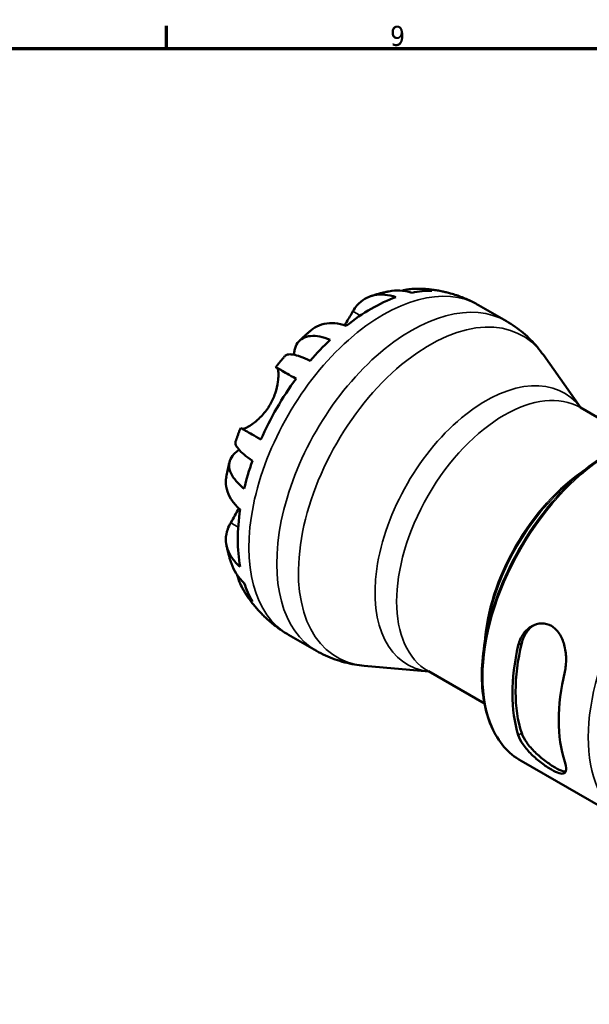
# Model space of a CAD drawing. Header units: millimetres. Extents: x 0 to 905, y -151 to 594.
# Tile 8 of 10: x 538 to 625, y 428 to 578. Entities that reach past the tile are written whole.
import ezdxf

# ---------------------------------------------------------------- set-up
doc = ezdxf.new("R2010")
doc.units = ezdxf.units.MM
for name, color, linetype, lineweight in [('Border (ANSI)', 7, 'Continuous', 70), ('Visible (ANSI)', 7, 'Continuous', 50), ('Visible Narrow (ANSI)', 7, 'Continuous', 35)]:
    doc.layers.add(name, color=color, linetype=linetype, lineweight=lineweight)
doc.styles.add('Note Text (ANSI)', font='tahoma.ttf')

# ---------------------------------------------------------------- blocks, each defined once
blk = doc.blocks.new('Borders Default Border')
at = {"layer": 'Border (ANSI)'}
blk.add_line((560.67, 574), (560.67, 577.45), dxfattribs=at)
at = {"layer": 'Border (ANSI)', "flags": 128}
blk.add_lwpolyline([(20, 20), (20, 574), (821, 574), (821, 20), (20, 20)], dxfattribs=at)
at = {"layer": 'Border (ANSI)', "color": 230, "true_color": 0xff0080, "insert": (594.7, 574.34), "char_height": 3.05, "attachment_point": 7, "style": 'Note Text (ANSI)'}
blk.add_mtext('9', dxfattribs=at)

msp = doc.modelspace()

# ---------------------------------------------------------------- linework, layer by layer
at = {"layer": 'Visible (ANSI)'}
for p, q in [((608.187, 534.865), (612.43, 532.422)), ((623.774, 519.196), (618.064, 527.265)), ((623.696, 519.241), (632.238, 514.322)), ((622.092, 507.848), (624.037, 509.475)), ((609.589, 486.137), (609.158, 483.638)), ((579.243, 484.603), (583.486, 482.16)), ((600.619, 478.986), (590.774, 479.874)), ((600.541, 479.031), (609.083, 474.112)), ((614.663, 465.36), (630.634, 456.163))]:
    msp.add_line(p, q, dxfattribs=at)
for centre, major_axis, start_param, end_param in [((591.824, 510.823), (-14.337, -24.897), 3.7377457, 4.1123685), ((591.824, 510.823), (14.337, 24.897), 0.3095902, 0.4719406), ((591.824, 510.823), (14.337, 24.897), 0.1451253, 0.1853777), ((591.824, 510.823), (-14.337, -24.897), 4.236581, 4.3989314), ((591.824, 510.823), (-14.337, -24.897), 4.5231439, 4.8977667), ((591.824, 510.823), (-14.337, -24.897), 5.0219792, 5.1843295), ((591.824, 510.823), (-14.337, -24.897), 5.308542, 5.6831648), ((591.824, 510.823), (-14.337, -24.897), 5.8073773, 5.9697277), ((591.824, 510.823), (-14.337, -24.897), 6.0939402, 6.13806), ((633.133, 487.034), (13.973, 24.264), 2.0495681, 2.6589534), ((633.133, 487.034), (13.624, 23.658), 2.0414941, 2.6670275), ((640.204, 482.963), (-13.973, -24.264), 5.1911608, 5.8005461)]:
    msp.add_ellipse(centre, major_axis=major_axis, ratio=0.5780931, start_param=start_param, end_param=end_param, dxfattribs=at)
for points, knots in [([(589.053, 533.923), (589.23, 534.24), (589.436, 534.541), (590.022, 535.232), (590.436, 535.576), (591.265, 536.067), (591.754, 536.262), (592.808, 536.478), (593.374, 536.498), (594.428, 536.4), (595.01, 536.279), (595.607, 536.078)], [2.0967109, 2.0967109, 2.0967109, 2.0967109, 2.2588328, 2.2588328, 2.5110319, 2.5110319, 2.7586145, 2.7586145, 3.0061972, 3.0061972, 3.2432812, 3.2432812, 3.2432812, 3.2432812]), ([(594.539, 536.97), (594.344, 536.932), (594.15, 536.89), (593.765, 536.803), (593.575, 536.758), (593.196, 536.661), (593.008, 536.611), (592.636, 536.506), (592.451, 536.452), (592.085, 536.339), (591.903, 536.281), (591.723, 536.22)], [5.9676974, 5.9676974, 5.9676974, 5.9676974, 5.98969262, 5.98969262, 6.01168783, 6.01168783, 6.03368305, 6.03368305, 6.05567827, 6.05567827, 6.07767349, 6.07767349, 6.07767349, 6.07767349]), ([(598.05, 536.766), (597.412, 536.959), (596.773, 537.064), (595.662, 537.116), (595.094, 537.08), (594.539, 536.97)], [0.25374405, 0.25374405, 0.25374405, 0.25374405, 0.4947829, 0.4947829, 0.71582241, 0.71582241, 0.71582241, 0.71582241]), ([(596.529, 537.067), (596.691, 537.112), (596.854, 537.152), (597.727, 537.339), (598.445, 537.396), (599.734, 537.352), (600.423, 537.251), (601.094, 537.061)], [7.19116588, 7.19116588, 7.19116588, 7.19116588, 7.24834387, 7.24834387, 7.49614152, 7.49614152, 7.73756337, 7.73756337, 7.73756337, 7.73756337]), ([(602.675, 536.964), (602.423, 537.017), (602.171, 537.065), (601.667, 537.15), (601.415, 537.187), (600.914, 537.252), (600.664, 537.279), (600.166, 537.323), (599.918, 537.34), (599.424, 537.366), (599.179, 537.374), (598.935, 537.377)], [5.6861966, 5.6861966, 5.6861966, 5.6861966, 5.71116688, 5.71116688, 5.73613716, 5.73613716, 5.76110744, 5.76110744, 5.78607772, 5.78607772, 5.811048, 5.811048, 5.811048, 5.811048]), ([(608.187, 534.865), (607.917, 535.02), (607.644, 535.168), (607.09, 535.451), (606.81, 535.586), (606.244, 535.84), (605.959, 535.96), (605.384, 536.184), (605.095, 536.289), (604.513, 536.484), (604.221, 536.574), (603.929, 536.656)], [5.49972085, 5.49972085, 5.49972085, 5.49972085, 5.52874591, 5.52874591, 5.55777097, 5.55777097, 5.58679603, 5.58679603, 5.61582108, 5.61582108, 5.64484614, 5.64484614, 5.64484614, 5.64484614]), ([(587.779, 531.805), (587.887, 531.97), (587.99, 532.133), (588.271, 532.584), (588.439, 532.861), (588.765, 533.414), (588.919, 533.683), (589.053, 533.923)], [-3.13139695, -3.13139695, -3.13139695, -3.13139695, -3.06847216, -3.06847216, -2.95372912, -2.95372912, -2.82347351, -2.82347351, -2.82347351, -2.82347351]), ([(588.041, 531.721), (587.434, 531.925), (586.842, 532.047), (585.776, 532.141), (585.207, 532.118), (584.147, 531.892), (583.656, 531.69), (583.056, 531.326), (582.868, 531.191), (582.686, 531.039)], [10.74498008, 10.74498008, 10.74498008, 10.74498008, 10.98608969, 10.98608969, 11.2357817, 11.2357817, 11.4854737, 11.4854737, 11.60005717, 11.60005717, 11.60005717, 11.60005717]), ([(618.064, 527.265), (617.779, 527.669), (617.474, 528.065), (616.827, 528.837), (616.485, 529.213), (615.764, 529.939), (615.385, 530.29), (614.593, 530.959), (614.18, 531.278), (613.325, 531.878), (612.883, 532.16), (612.43, 532.422)], [5.23891109, 5.23891109, 5.23891109, 5.23891109, 5.29107305, 5.29107305, 5.343235, 5.343235, 5.39539695, 5.39539695, 5.4475589, 5.4475589, 5.49972085, 5.49972085, 5.49972085, 5.49972085]), ([(580.073, 527.3), (580.088, 527.563), (580.121, 527.805), (580.257, 528.419), (580.412, 528.802), (580.854, 529.429), (581.141, 529.673), (581.76, 530.003), (582.149, 530.12), (583.029, 530.201), (583.522, 530.165), (584.475, 529.982), (585.021, 529.823), (585.597, 529.595)], [6.3706256, 6.3706256, 6.3706256, 6.3706256, 6.5052424, 6.5052424, 6.7532854, 6.7532854, 7.0013283, 7.0013283, 7.2489302, 7.2489302, 7.4965321, 7.4965321, 7.7375709, 7.7375709, 7.7375709, 7.7375709]), ([(582.686, 531.04), (582.564, 530.938), (582.444, 530.836), (582.205, 530.629), (582.086, 530.525), (581.85, 530.316), (581.732, 530.21), (581.5, 529.998), (581.384, 529.891), (581.154, 529.676), (581.04, 529.567), (580.927, 529.458)], [0.22273418, 0.22273418, 0.22273418, 0.22273418, 0.24283999, 0.24283999, 0.2629458, 0.2629458, 0.28305161, 0.28305161, 0.30315742, 0.30315742, 0.32326323, 0.32326323, 0.32326323, 0.32326323]), ([(578.703, 527.115), (578.606, 527.004), (578.511, 526.893), (578.32, 526.668), (578.226, 526.555), (578.038, 526.329), (577.944, 526.215), (577.759, 525.986), (577.667, 525.872), (577.485, 525.641), (577.394, 525.525), (577.304, 525.409)], [0.461256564, 0.461256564, 0.461256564, 0.461256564, 0.480142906, 0.480142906, 0.499029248, 0.499029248, 0.51791559, 0.51791559, 0.536801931, 0.536801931, 0.555688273, 0.555688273, 0.555688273, 0.555688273]), ([(582.553, 526.384), (582.009, 526.646), (581.511, 526.856), (580.671, 527.158), (580.255, 527.275), (579.557, 527.386), (579.274, 527.381), (578.92, 527.288), (578.794, 527.218), (578.703, 527.115)], [0.25374405, 0.25374405, 0.25374405, 0.25374405, 0.4947829, 0.4947829, 0.74238475, 0.74238475, 0.98998661, 0.98998661, 1.17334821, 1.17334821, 1.17334821, 1.17334821]), ([(576.445, 519.714), (576.756, 520.253), (577.009, 520.819), (577.418, 522.016), (577.555, 522.632), (577.683, 523.555), (577.707, 523.891), (577.711, 524.393), (577.701, 524.579), (577.661, 524.897), (577.632, 525.026), (577.556, 525.222), (577.51, 525.285), (577.458, 525.316)], [0, 0, 0, 0, 0.18667423, 0.18667423, 0.39640352, 0.39640352, 0.53859177, 0.53859177, 0.64383708, 0.64383708, 0.75304305, 0.75304305, 0.86570721, 0.86570721, 0.86570721, 0.86570721]), ([(577.458, 525.316), (577.379, 525.363), (577.328, 525.393), (577.284, 525.421), (577.343, 525.389), (577.579, 525.255), (577.777, 525.143), (578.328, 524.828), (578.682, 524.625), (579.425, 524.198), (579.876, 523.939), (580.385, 523.647)], [2.0967109, 2.0967109, 2.0967109, 2.0967109, 2.2588328, 2.2588328, 2.5110319, 2.5110319, 2.7586145, 2.7586145, 3.0061972, 3.0061972, 3.2432812, 3.2432812, 3.2432812, 3.2432812]), ([(572.159, 516.029), (572.199, 516.018), (572.249, 516.015), (572.406, 516.031), (572.53, 516.065), (572.817, 516.179), (572.977, 516.257), (573.387, 516.491), (573.648, 516.661), (574.344, 517.186), (574.791, 517.581), (575.672, 518.541), (576.093, 519.103), (576.445, 519.714)], [-0.83209836, -0.83209836, -0.83209836, -0.83209836, -0.76456882, -0.76456882, -0.65342738, -0.65342738, -0.54957798, -0.54957798, -0.41410704, -0.41410704, -0.21149187, -0.21149187, 0, 0, 0, 0]), ([(571.954, 516.142), (571.899, 516.006), (571.843, 515.87), (571.735, 515.597), (571.681, 515.46), (571.576, 515.185), (571.524, 515.047), (571.422, 514.772), (571.372, 514.633), (571.272, 514.356), (571.224, 514.217), (571.176, 514.078)], [1.015153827, 1.015153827, 1.015153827, 1.015153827, 1.034035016, 1.034035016, 1.052916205, 1.052916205, 1.071797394, 1.071797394, 1.090678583, 1.090678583, 1.109559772, 1.109559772, 1.109559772, 1.109559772]), ([(575.035, 514.38), (574.526, 514.673), (574.075, 514.932), (573.332, 515.358), (572.978, 515.561), (572.427, 515.877), (572.229, 515.989), (572.013, 516.111), (571.956, 516.143), (571.955, 516.142)], [10.74489792, 10.74489792, 10.74489792, 10.74489792, 10.981982, 10.981982, 11.22956462, 11.22956462, 11.47714723, 11.47714723, 11.68692863, 11.68692863, 11.68692863, 11.68692863]), ([(642.609, 513.888), (641.636, 514.449), (640.564, 514.839), (638.282, 515.263), (637.071, 515.297), (634.564, 515.015), (633.267, 514.7), (630.636, 513.739), (629.302, 513.094), (626.648, 511.501), (625.327, 510.554), (624.037, 509.475)], [5.4997209, 5.4997209, 5.4997209, 5.4997209, 5.7007817, 5.7007817, 5.9018425, 5.9018425, 6.1029034, 6.1029034, 6.3039642, 6.3039642, 6.505025, 6.505025, 6.505025, 6.505025]), ([(571.176, 514.078), (571.133, 513.95), (571.136, 513.806), (571.235, 513.457), (571.373, 513.212), (571.821, 512.667), (572.131, 512.367), (572.815, 511.794), (573.247, 511.47), (573.747, 511.132)], [6.81717558, 6.81717558, 6.81717558, 6.81717558, 7.00130287, 7.00130287, 7.24890473, 7.24890473, 7.49650659, 7.49650659, 7.73754543, 7.73754543, 7.73754543, 7.73754543]), ([(572.486, 506.887), (571.999, 507.27), (571.586, 507.662), (570.949, 508.394), (570.67, 508.8), (570.298, 509.6), (570.204, 509.993), (570.18, 510.689), (570.247, 511.057), (570.567, 511.748), (570.819, 512.072), (571.288, 512.498), (571.488, 512.652), (571.717, 512.8)], [0.2537516, 0.2537516, 0.2537516, 0.2537516, 0.4951734, 0.4951734, 0.7429711, 0.7429711, 0.9907687, 0.9907687, 1.2386167, 1.2386167, 1.4864647, 1.4864647, 1.6258471, 1.6258471, 1.6258471, 1.6258471]), ([(570.258, 510.983), (570.22, 510.83), (570.184, 510.677), (570.112, 510.371), (570.077, 510.218), (570.01, 509.91), (569.977, 509.756), (569.913, 509.447), (569.883, 509.293), (569.824, 508.983), (569.795, 508.827), (569.768, 508.672)], [1.24750398, 1.24750398, 1.24750398, 1.24750398, 1.26759187, 1.26759187, 1.28767976, 1.28767976, 1.30776766, 1.30776766, 1.32785555, 1.32785555, 1.34794344, 1.34794344, 1.34794344, 1.34794344]), ([(569.769, 508.672), (569.724, 508.418), (569.701, 508.169), (569.695, 507.455), (569.771, 506.935), (570.114, 505.918), (570.38, 505.42), (570.995, 504.559), (571.391, 504.118), (571.864, 503.703)], [2.38665307, 2.38665307, 2.38665307, 2.38665307, 2.51103193, 2.51103193, 2.75861454, 2.75861454, 3.00619716, 3.00619716, 3.24328124, 3.24328124, 3.24328124, 3.24328124]), ([(570.439, 501.682), (570.63, 502.002), (570.847, 502.379), (571.27, 503.143), (571.463, 503.504), (571.659, 503.889)], [-0.86587357, -0.86587357, -0.86587357, -0.86587357, -0.68928249, -0.68928249, -0.55235492, -0.55235492, -0.55235492, -0.55235492]), ([(571.864, 494.955), (571.391, 495.37), (570.995, 495.812), (570.38, 496.672), (570.114, 497.17), (569.771, 498.188), (569.695, 498.707), (569.703, 499.666), (569.792, 500.194), (570.096, 501.044), (570.254, 501.372), (570.439, 501.682)], [10.7448979, 10.7448979, 10.7448979, 10.7448979, 10.981982, 10.981982, 11.2295646, 11.2295646, 11.4771472, 11.4771472, 11.7293464, 11.7293464, 11.8914682, 11.8914682, 11.8914682, 11.8914682]), ([(569.788, 498.256), (569.825, 498.07), (569.865, 497.884), (569.949, 497.511), (569.994, 497.324), (570.089, 496.95), (570.138, 496.763), (570.243, 496.388), (570.298, 496.2), (570.414, 495.824), (570.475, 495.636), (570.538, 495.448)], [1.77648568, 1.77648568, 1.77648568, 1.77648568, 1.7984568, 1.7984568, 1.82042791, 1.82042791, 1.84239902, 1.84239902, 1.86437013, 1.86437013, 1.88634125, 1.88634125, 1.88634125, 1.88634125]), ([(570.538, 495.448), (570.723, 494.903), (570.98, 494.383), (571.588, 493.442), (572, 492.943), (572.486, 492.488)], [7.27128509, 7.27128509, 7.27128509, 7.27128509, 7.49650659, 7.49650659, 7.73754543, 7.73754543, 7.73754543, 7.73754543]), ([(573.747, 489.695), (573.247, 490.179), (572.815, 490.722), (572.131, 491.813), (571.821, 492.461), (571.54, 493.324), (571.488, 493.501), (571.443, 493.68)], [0.25374405, 0.25374405, 0.25374405, 0.25374405, 0.4947829, 0.4947829, 0.74238475, 0.74238475, 0.80532071, 0.80532071, 0.80532071, 0.80532071]), ([(572.367, 491.443), (572.491, 491.233), (572.62, 491.024), (572.886, 490.61), (573.024, 490.404), (573.31, 489.994), (573.457, 489.791), (573.761, 489.389), (573.918, 489.19), (574.241, 488.795), (574.407, 488.6), (574.578, 488.408)], [2.04288261, 2.04288261, 2.04288261, 2.04288261, 2.0678395, 2.0678395, 2.0927964, 2.0927964, 2.11775329, 2.11775329, 2.14271019, 2.14271019, 2.16766708, 2.16766708, 2.16766708, 2.16766708]), ([(575.556, 487.386), (575.774, 487.175), (575.999, 486.967), (576.459, 486.562), (576.695, 486.365), (577.178, 485.98), (577.425, 485.794), (577.928, 485.432), (578.185, 485.257), (578.708, 484.92), (578.974, 484.758), (579.243, 484.603)], [2.21300291, 2.21300291, 2.21300291, 2.21300291, 2.24202797, 2.24202797, 2.27105302, 2.27105302, 2.30007808, 2.30007808, 2.32910314, 2.32910314, 2.3581282, 2.3581282, 2.3581282, 2.3581282]), ([(614.246, 483.026), (614.39, 483.637), (614.655, 484.239), (615.379, 485.245), (615.838, 485.65), (616.758, 486.161), (617.278, 486.318), (618.318, 486.338), (618.838, 486.199), (619.284, 485.943), (619.73, 485.686), (620.15, 485.283), (620.821, 484.277), (621.073, 483.676), (621.414, 482.439), (621.516, 481.712), (621.539, 480.275), (621.461, 479.565), (621.317, 478.954)], [-0.7848707, -0.7848707, -0.7848707, -0.7848707, -0.5815492, -0.5815492, -0.3782276, -0.3782276, -0.1891138, -0.1891138, 0, 0, 0, 0.1891138, 0.1891138, 0.3782276, 0.3782276, 0.5815492, 0.5815492, 0.7848707, 0.7848707, 0.7848707, 0.7848707]), ([(614.765, 483.325), (614.913, 483.94), (615.184, 484.545), (615.837, 485.443), (616.18, 485.776), (616.543, 486.03)], [-0.78678243, -0.78678243, -0.78678243, -0.78678243, -0.58257416, -0.58257416, -0.42459082, -0.42459082, -0.42459082, -0.42459082]), ([(609.158, 483.638), (608.872, 481.981), (608.716, 480.363), (608.671, 477.267), (608.782, 475.79), (609.272, 473.032), (609.65, 471.753), (610.666, 469.443), (611.303, 468.412), (612.815, 466.651), (613.69, 465.92), (614.663, 465.36)], [1.352824, 1.352824, 1.352824, 1.352824, 1.5538848, 1.5538848, 1.7549457, 1.7549457, 1.9560065, 1.9560065, 2.1570674, 2.1570674, 2.3581282, 2.3581282, 2.3581282, 2.3581282]), ([(583.486, 482.16), (583.94, 481.898), (584.405, 481.657), (585.354, 481.22), (585.837, 481.023), (586.813, 480.674), (587.306, 480.522), (588.296, 480.263), (588.794, 480.155), (589.786, 479.983), (590.281, 479.919), (590.774, 479.874)], [2.3581282, 2.3581282, 2.3581282, 2.3581282, 2.41029015, 2.41029015, 2.4624521, 2.4624521, 2.51461405, 2.51461405, 2.56677601, 2.56677601, 2.61893796, 2.61893796, 2.61893796, 2.61893796]), ([(621.317, 465.219), (621.461, 464.773), (621.539, 464.369), (621.516, 463.766), (621.414, 463.568), (621.073, 463.391), (620.821, 463.387), (620.15, 463.58), (619.73, 463.776), (618.829, 464.295), (618.297, 464.649), (617.236, 465.461), (616.708, 465.92), (615.795, 466.827), (615.349, 467.339), (614.645, 468.352), (614.387, 468.854), (614.246, 469.291)], [0.7639509, 0.7639509, 0.7639509, 0.7639509, 0.9672724, 0.9672724, 1.170594, 1.170594, 1.3597078, 1.3597078, 1.5488216, 1.5488216, 1.7420002, 1.7420002, 1.9351787, 1.9351787, 2.1344591, 2.1344591, 2.3337395, 2.3337395, 2.3337395, 2.3337395]), ([(621.462, 463.732), (621.343, 463.736), (621.204, 463.76), (620.714, 463.905), (620.296, 464.101), (619.394, 464.621), (618.86, 464.974), (617.793, 465.783), (617.26, 466.24), (616.339, 467.14), (615.888, 467.649), (615.173, 468.656), (614.91, 469.155), (614.765, 469.59)], [1.2723192, 1.2723192, 1.2723192, 1.2723192, 1.3621302, 1.3621302, 1.5513131, 1.5513131, 1.7448068, 1.7448068, 1.9383004, 1.9383004, 2.1382249, 2.1382249, 2.3381494, 2.3381494, 2.3381494, 2.3381494])]:
    msp.add_open_spline(points, degree=3, knots=knots, dxfattribs=at)
for points in [[(603.262, 536.821), (603.068, 536.875), (602.872, 536.923), (602.675, 536.964)], [(574.579, 488.408), (574.725, 488.244), (574.877, 488.083), (575.035, 487.93)]]:
    msp.add_open_spline(points, degree=3, dxfattribs=at)
at = {"layer": 'Visible Narrow (ANSI)'}
for p, q in [((589.053, 533.923), (590.17, 533.28)), ((577.458, 525.316), (580.377, 523.635)), ((570.439, 501.682), (571.573, 501.029)), ((614.246, 483.026), (614.765, 483.325)), ((614.765, 469.59), (614.246, 469.291))]:
    msp.add_line(p, q, dxfattribs=at)
for centre, major_axis, start_param, end_param in [((593.715, 509.734), (14.472, 25.131), 0, 3.1415927), ((597.958, 507.291), (14.472, 25.131), 0, 3.1415927), ((600.763, 505.675), (-14.123, -24.525), 2.8807829, 6.5439951), ((609.313, 500.752), (11.927, 20.711), 6.0406364, 9.6673269), ((612.118, 499.136), (-11.578, -20.105), 3.1415927, 6.2831853), ((628.636, 489.624), (-13.973, -24.264), 3.1415927, 6.2831853), ((625.459, 491.454), (-11.578, -20.105), 3.9907299, 5.434048), ((628.365, 489.78), (-13.884, -24.11), 4.1468968, 5.2778811), ((644.7, 480.373), (13.973, 24.264), 0.0067941, 3.1347986), ((625.729, 491.298), (11.667, 20.26), 1.0053042, 2.1362885)]:
    msp.add_ellipse(centre, major_axis=major_axis, ratio=0.5780931, start_param=start_param, end_param=end_param, dxfattribs=at)

# ---------------------------------------------------------------- block references
msp.add_blockref('Borders Default Border', (0, 0))

doc.saveas('drawing.dxf')
